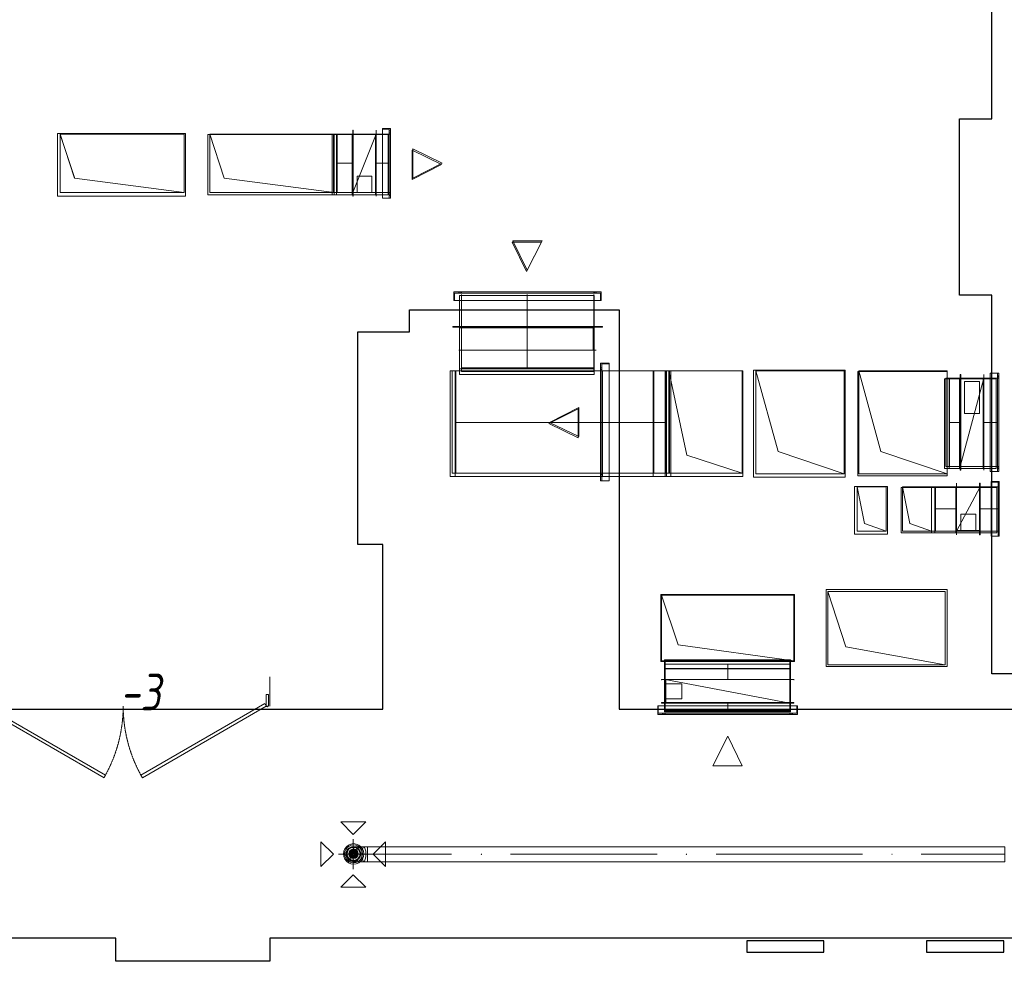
# Model space of a CAD drawing. Header units: millimetres. Extents: x -521669 to 178656, y -69521 to 560843.
# Tile 16 of 256: x -508992 to -502282, y 528441 to 534855. Entities that reach past the tile are written whole.
import ezdxf

# ---------------------------------------------------------------- set-up
doc = ezdxf.new("R2010")
doc.units = ezdxf.units.MM
doc.linetypes.add('-D1-02х01', pattern=[3, 2, -1])
doc.layers.get('Defpoints').update_dxf_attribs({"color": 31})
for name, color, linetype, lineweight in [('A-DOOR', 7, 'Continuous', 5), ('A-DOOR-IDEN', 7, 'Continuous', 9), ('wall_new', 152, 'Continuous', 30)]:
    doc.layers.add(name, color=color, linetype=linetype, lineweight=lineweight)
for name, color, linetype in [('PDF8_Воздуховоды', 3, 'Continuous'), ('PDF8_Изоляция', 7, 'Continuous'), ('PDF8_Оборудование', 3, 'Continuous')]:
    doc.layers.add(name, color=color, linetype=linetype)
doc.layers.add('PDF8_Узлы', color=7, linetype='Continuous', true_color=0xaaaaaa)
doc.styles.add('fl_iso paper', font='isocpeur.ttf', dxfattribs={"width": 0.8, "oblique": 10})

# ---------------------------------------------------------------- blocks, each defined once
blk = doc.blocks.new('yuyuiiooi')
at = {"layer": 'PDF8_Воздуховоды', "true_color": 0x7f0000, "transparency": 33554559}
for points in [[(15221.781696, 9930.561696), (15221.781696, 9934.794672), (15217.54872, 9934.794672), (15213.315744, 9930.561696), (15217.54872, 9926.32872), (15221.781696, 9926.32872)], [(15221.781696, 9930.561696), (15221.781696, 9934.794672), (15217.54872, 9934.794672), (15213.315744, 9930.561696), (15217.54872, 9926.32872), (15221.781696, 9926.32872)], [(15247.179552, 9930.561696), (15247.179552, 9934.794672), (15242.946576, 9934.794672), (15238.7136, 9930.561696), (15242.946576, 9926.32872), (15247.179552, 9926.32872)], [(16098.007728, 9930.561696), (16098.007728, 9934.794672), (16093.774752, 9934.794672), (16089.541776, 9930.561696), (16093.774752, 9926.32872), (16098.007728, 9926.32872)], [(16123.405584, 9930.561696), (16123.405584, 9934.794672), (16119.172608, 9934.794672), (16114.939632, 9930.561696), (16119.172608, 9926.32872), (16123.405584, 9926.32872)], [(16123.405584, 9930.561696), (16123.405584, 9934.794672), (16119.172608, 9934.794672), (16114.939632, 9930.561696), (16119.172608, 9926.32872), (16123.405584, 9926.32872)], [(15247.179552, 9769.708608), (15247.179552, 9773.941584), (15242.946576, 9773.941584), (15238.7136, 9769.708608), (15242.946576, 9765.475632), (15247.179552, 9765.475632)], [(15247.179552, 9769.708608), (15247.179552, 9773.941584), (15242.946576, 9773.941584), (15238.7136, 9769.708608), (15242.946576, 9765.475632), (15247.179552, 9765.475632)], [(16098.007728, 9769.708608), (16098.007728, 9773.941584), (16093.774752, 9773.941584), (16089.541776, 9769.708608), (16093.774752, 9765.475632), (16098.007728, 9765.475632)], [(16098.007728, 9769.708608), (16098.007728, 9773.941584), (16093.774752, 9773.941584), (16089.541776, 9769.708608), (16093.774752, 9765.475632), (16098.007728, 9765.475632)]]:
    blk.add_hatch(color=16, dxfattribs=at).paths.add_polyline_path(points)
at = {"layer": 'PDF8_Воздуховоды', "transparency": 33554559}
for points in [[(13994.218656, 8741.09544), (13994.218656, 8745.328416), (13989.98568, 8745.328416), (13985.752704, 8741.09544), (13989.98568, 8736.862464), (13994.218656, 8736.862464)], [(13994.218656, 8741.09544), (13994.218656, 8745.328416), (13989.98568, 8745.328416), (13985.752704, 8741.09544), (13989.98568, 8736.862464), (13994.218656, 8736.862464)], [(15391.100736, 8741.09544), (15391.100736, 8745.328416), (15386.86776, 8745.328416), (15382.634784, 8741.09544), (15386.86776, 8736.862464), (15391.100736, 8736.862464)], [(15391.100736, 8741.09544), (15391.100736, 8745.328416), (15386.86776, 8745.328416), (15382.634784, 8741.09544), (15386.86776, 8736.862464), (15391.100736, 8736.862464)], [(16792.215792, 8741.09544), (16792.215792, 8745.328416), (16787.982816, 8745.328416), (16783.74984, 8741.09544), (16787.982816, 8736.862464), (16792.215792, 8736.862464)], [(16792.215792, 8741.09544), (16792.215792, 8745.328416), (16787.982816, 8745.328416), (16783.74984, 8741.09544), (16787.982816, 8736.862464), (16792.215792, 8736.862464)]]:
    blk.add_hatch(color=5, dxfattribs=at).paths.add_polyline_path(points)
at = {"layer": 'PDF8_Воздуховоды', "lineweight": 18}
for points in [[(11120.027952, 13249.21488), (11966.623152, 13249.21488), (11217.3864, 13346.573328), (11120.027952, 13647.114624)], [(12982.537392, 13647.114624), (13007.935248, 13647.114624), (13007.935248, 13249.21488), (12982.537392, 13249.21488), (13007.935248, 13249.21488), (13007.935248, 13647.114624)], [(13117.992624, 13223.817024), (13113.759648, 13223.817024), (13113.759648, 13672.51248), (13113.759648, 13223.817024), (13117.992624, 13223.817024), (13117.992624, 13672.51248), (13113.759648, 13672.51248), (13117.992624, 13672.51248)], [(13274.612736, 13647.114624), (13113.759648, 13647.114624), (13274.612736, 13647.114624), (13113.759648, 13647.114624)], [(13274.612736, 13249.21488), (13274.612736, 13647.114624), (13113.759648, 13249.21488), (13274.612736, 13249.21488), (13274.612736, 13647.114624), (13113.759648, 13249.21488)], [(13274.612736, 13249.21488), (13274.612736, 13647.114624), (13113.759648, 13249.21488), (13274.612736, 13249.21488), (13274.612736, 13647.114624), (13113.759648, 13249.21488)], [(13274.612736, 13223.817024), (13274.612736, 13672.51248)], [(13363.505232, 13211.118096), (13316.942496, 13211.118096), (13316.942496, 13680.978432), (13363.505232, 13680.978432), (13363.505232, 13211.118096), (13363.505232, 13680.978432), (13316.942496, 13680.978432), (13316.942496, 13211.118096), (13371.971184, 13211.118096), (13371.971184, 13685.211408), (13316.942496, 13685.211408), (13316.942496, 13211.118096), (13316.942496, 13685.211408), (13371.971184, 13685.211408), (13371.971184, 13211.118096), (13316.942496, 13211.118096)], [(13363.505232, 13668.279504), (13371.971184, 13668.279504)], [(13371.971184, 13655.580576), (13363.505232, 13655.580576)], [(13363.505232, 13249.21488), (13371.971184, 13249.21488), (13363.505232, 13249.21488), (13363.505232, 13647.114624), (13371.971184, 13647.114624), (13371.971184, 13249.21488), (13371.971184, 13647.114624), (13363.505232, 13647.114624)], [(13524.35832, 13346.573328), (13524.35832, 13545.5232), (13723.308192, 13448.164752)], [(13244.981904, 13249.21488), (13244.981904, 13359.272256), (13244.981904, 13249.21488), (13143.39048, 13249.21488)], [(13274.612736, 13249.21488), (13113.759648, 13249.21488), (13274.612736, 13249.21488), (13113.759648, 13249.21488)], [(13363.505232, 13236.515952), (13371.971184, 13236.515952)], [(13371.971184, 13228.05), (13363.505232, 13228.05)], [(14205.867456, 12919.042752), (14404.817328, 12919.042752), (14303.225904, 12720.09288)], [(14806.950048, 12571.93872), (14806.950048, 12512.677056), (14806.950048, 12571.93872), (13803.734736, 12571.93872), (13803.734736, 12512.677056), (14806.950048, 12512.677056), (13803.734736, 12512.677056), (13803.734736, 12571.93872)], [(14802.717072, 12512.677056), (14802.717072, 12563.472768), (14802.717072, 12512.677056), (13807.967712, 12512.677056), (13807.967712, 12563.472768), (14802.717072, 12563.472768), (13807.967712, 12563.472768), (13807.967712, 12512.677056)], [(13837.598544, 12563.472768), (13837.598544, 12571.93872)], [(13846.064496, 12571.93872), (13846.064496, 12563.472768)], [(14756.154336, 12563.472768), (14756.154336, 12571.93872), (14756.154336, 12563.472768), (13854.530448, 12563.472768), (13854.530448, 12571.93872), (14756.154336, 12571.93872), (13854.530448, 12571.93872), (13854.530448, 12563.472768)], [(14764.620288, 12563.472768), (14764.620288, 12571.93872)], [(14773.08624, 12571.93872), (14773.08624, 12563.472768)], [(14815.416, 12334.892064), (14815.416, 12330.659088), (14815.416, 12334.892064), (13795.268784, 12334.892064), (13795.268784, 12330.659088), (14815.416, 12330.659088), (13795.268784, 12330.659088), (13795.268784, 12334.892064)], [(13854.530448, 12334.892064), (13854.530448, 12174.038976), (13854.530448, 12334.892064), (13854.530448, 12174.038976)], [(13854.530448, 12334.892064), (13854.530448, 12174.038976), (14756.154336, 12174.038976), (14756.154336, 12334.892064), (13854.530448, 12334.892064), (13854.530448, 12174.038976), (14756.154336, 12174.038976), (14756.154336, 12334.892064)], [(14751.92136, 12334.892064), (14751.92136, 12174.038976), (13854.530448, 12174.038976), (13854.530448, 12334.892064), (14751.92136, 12334.892064), (13854.530448, 12334.892064), (13854.530448, 12174.038976), (14756.154336, 12174.038976), (14756.154336, 12334.892064), (13854.530448, 12334.892064), (13854.530448, 12174.038976), (14756.154336, 12174.038976), (14756.154336, 12334.892064), (13854.530448, 12334.892064), (13854.530448, 12174.038976), (13854.530448, 12330.659088), (14756.154336, 12330.659088), (14756.154336, 12174.038976), (14756.154336, 12330.659088), (13854.530448, 12330.659088), (13854.530448, 12174.038976), (14756.154336, 12174.038976), (13854.530448, 12174.038976), (14751.92136, 12174.038976)], [(14756.154336, 12334.892064), (14756.154336, 12174.038976), (14756.154336, 12334.892064), (14756.154336, 12174.038976)], [(14773.08624, 12174.038976), (13837.598544, 12174.038976)], [(14802.717072, 12085.14648), (14861.978736, 12085.14648), (14802.717072, 12085.14648), (14802.717072, 11285.114016), (14861.978736, 11285.114016), (14811.183024, 11285.114016), (14861.978736, 11285.114016), (14861.978736, 12085.14648), (14861.978736, 11285.114016), (14802.717072, 11285.114016)], [(14861.978736, 12080.913504), (14861.978736, 11285.114016), (14861.978736, 12080.913504), (14811.183024, 12080.913504)], [(13816.433664, 11335.909728), (13791.035808, 11335.909728), (13791.035808, 12034.350768), (13791.035808, 11335.909728)], [(14756.154336, 12055.515648), (13854.530448, 12055.515648), (13854.530448, 12030.117792), (14756.154336, 12030.117792), (13854.530448, 12030.117792), (13854.530448, 12055.515648), (14756.154336, 12055.515648), (14756.154336, 12030.117792)], [(14802.717072, 12055.515648), (14811.183024, 12055.515648)], [(14811.183024, 12042.81672), (14802.717072, 12042.81672)], [(14811.183024, 12034.350768), (14802.717072, 12034.350768), (14811.183024, 12034.350768), (14811.183024, 11335.909728), (14802.717072, 11335.909728), (14802.717072, 12034.350768), (14802.717072, 11335.909728), (14811.183024, 11335.909728)], [(15272.577408, 11335.909728), (15247.179552, 11335.909728), (15247.179552, 12034.350768), (15272.577408, 12034.350768), (15247.179552, 12034.350768), (15247.179552, 11335.909728)], [(15268.344432, 11335.909728), (15767.8356, 11335.909728), (15391.100736, 11458.666032), (15268.344432, 12034.350768)], [(15268.344432, 11335.909728), (15767.8356, 11335.909728), (15767.8356, 12034.350768), (15268.344432, 12034.350768), (15268.344432, 11335.909728), (15767.8356, 11335.909728), (15767.8356, 12034.350768), (15268.344432, 12034.350768)], [(15860.961072, 11331.676752), (16462.043664, 11331.676752), (16013.348208, 11484.063888), (15860.961072, 12034.350768)], [(17507.588736, 11348.608656), (17456.793024, 11348.608656), (17456.793024, 12017.418864), (17456.793024, 11348.608656), (17516.054688, 11348.608656), (17516.054688, 12017.418864), (17456.793024, 12017.418864), (17507.588736, 12017.418864), (17456.793024, 12017.418864), (17456.793024, 11348.608656), (17456.793024, 12017.418864), (17516.054688, 12017.418864), (17516.054688, 11348.608656), (17456.793024, 11348.608656)], [(17156.251728, 11983.555056), (17181.649584, 11983.555056), (17181.649584, 11382.472464), (17156.251728, 11382.472464), (17181.649584, 11382.472464), (17181.649584, 11983.555056)], [(17253.610176, 11357.074608), (17253.610176, 12008.952912), (17257.843152, 12008.952912), (17253.610176, 12008.952912), (17253.610176, 11357.074608), (17257.843152, 11357.074608), (17257.843152, 12008.952912), (17257.843152, 11357.074608)], [(17253.610176, 11983.555056), (17253.610176, 11382.472464), (17414.463264, 11983.555056), (17253.610176, 11983.555056), (17253.610176, 11382.472464), (17414.463264, 11983.555056)], [(17253.610176, 11983.555056), (17253.610176, 11382.472464), (17414.463264, 11983.555056), (17253.610176, 11983.555056), (17253.610176, 11382.472464), (17414.463264, 11983.555056)], [(17253.610176, 11983.555056), (17414.463264, 11983.555056), (17253.610176, 11983.555056), (17414.463264, 11983.555056)], [(17283.241008, 11962.390176), (17384.832432, 11962.390176), (17384.832432, 11742.275424), (17283.241008, 11742.275424), (17283.241008, 11962.390176), (17384.832432, 11962.390176), (17384.832432, 11742.275424), (17283.241008, 11742.275424)], [(17414.463264, 11357.074608), (17414.463264, 12008.952912)], [(17507.588736, 12000.48696), (17516.054688, 12000.48696)], [(17516.054688, 11992.021008), (17507.588736, 11992.021008)], [(17507.588736, 11382.472464), (17516.054688, 11382.472464), (17507.588736, 11382.472464), (17507.588736, 11983.555056), (17516.054688, 11983.555056), (17516.054688, 11382.472464), (17516.054688, 11983.555056), (17507.588736, 11983.555056)], [(14654.562912, 11784.605184), (14654.562912, 11585.655312), (14455.61304, 11683.01376)], [(17253.610176, 11382.472464), (17414.463264, 11382.472464), (17253.610176, 11382.472464), (17414.463264, 11382.472464)], [(17507.588736, 11374.006512), (17516.054688, 11374.006512)], [(17516.054688, 11365.54056), (17507.588736, 11365.54056)], [(14802.717072, 11327.443776), (14811.183024, 11327.443776)], [(14811.183024, 11314.744848), (14802.717072, 11314.744848)], [(17511.821712, 10908.379152), (17465.258976, 10908.379152), (17465.258976, 11276.648064), (17511.821712, 11276.648064), (17511.821712, 10908.379152), (17511.821712, 11276.648064), (17465.258976, 11276.648064), (17465.258976, 10908.379152), (17520.287664, 10908.379152), (17520.287664, 11280.88104), (17465.258976, 11280.88104), (17465.258976, 10908.379152), (17465.258976, 11280.88104), (17520.287664, 11280.88104), (17520.287664, 10908.379152), (17465.258976, 10908.379152)], [(16550.93616, 10942.24296), (16749.886032, 10942.24296), (16601.731872, 10993.038672), (16550.93616, 11242.784256)], [(16859.943408, 11242.784256), (16859.943408, 10942.24296), (17058.89328, 10942.24296), (17058.89328, 11242.784256)], [(17058.89328, 11242.784256), (16859.943408, 11242.784256), (16859.943408, 10942.24296), (17058.89328, 10942.24296)], [(17228.21232, 10916.845104), (17228.21232, 11268.182112)], [(17389.065408, 11242.784256), (17228.21232, 11242.784256), (17389.065408, 11242.784256), (17228.21232, 11242.784256)], [(17389.065408, 10942.24296), (17389.065408, 11242.784256), (17228.21232, 10942.24296), (17389.065408, 10942.24296), (17389.065408, 11242.784256), (17228.21232, 10942.24296)], [(17389.065408, 10942.24296), (17389.065408, 11242.784256), (17228.21232, 10942.24296), (17389.065408, 10942.24296), (17389.065408, 11242.784256), (17228.21232, 10942.24296)], [(17389.065408, 10916.845104), (17384.832432, 10916.845104), (17389.065408, 10916.845104), (17389.065408, 11268.182112), (17384.832432, 11268.182112), (17384.832432, 10916.845104), (17384.832432, 11268.182112), (17389.065408, 11268.182112)], [(17511.821712, 11263.949136), (17520.287664, 11263.949136)], [(17520.287664, 11251.250208), (17511.821712, 11251.250208)], [(17511.821712, 10942.24296), (17520.287664, 10942.24296), (17511.821712, 10942.24296), (17511.821712, 11242.784256), (17520.287664, 11242.784256), (17520.287664, 10942.24296), (17520.287664, 11242.784256), (17511.821712, 11242.784256)], [(17359.434576, 10946.475936), (17359.434576, 11056.533312), (17359.434576, 10946.475936), (17257.843152, 10946.475936)], [(17389.065408, 10942.24296), (17228.21232, 10942.24296), (17389.065408, 10942.24296), (17228.21232, 10942.24296)], [(17511.821712, 10933.777008), (17520.287664, 10933.777008)], [(17520.287664, 10925.311056), (17511.821712, 10925.311056)]]:
    blk.add_lwpolyline(points, close=True, dxfattribs=at)
for points in [[(11120.027952, 13647.114624), (11966.623152, 13647.114624), (11966.623152, 13249.21488)], [(12986.770368, 13249.21488), (12986.770368, 13647.114624), (12140.175168, 13647.114624), (12140.175168, 13249.21488), (12986.770368, 13249.21488), (12237.533616, 13346.573328), (12140.175168, 13647.114624)], [(12982.537392, 13249.21488), (12982.537392, 13647.114624), (12982.537392, 13249.21488)], [(13007.935248, 13647.114624), (13113.759648, 13647.114624), (13274.612736, 13647.114624), (13359.272256, 13647.114624)], [(13359.272256, 13249.21488), (13274.612736, 13249.21488), (13113.759648, 13249.21488), (13113.759648, 13647.114624)], [(13274.612736, 13249.21488), (13117.992624, 13249.21488), (13274.612736, 13249.21488), (13274.612736, 13647.114624), (13117.992624, 13647.114624), (13117.992624, 13249.21488), (13117.992624, 13647.114624), (13274.612736, 13647.114624), (13274.612736, 13249.21488), (13113.759648, 13249.21488), (13113.759648, 13647.114624), (13274.612736, 13647.114624), (13274.612736, 13249.21488), (13274.612736, 13647.114624)], [(13274.612736, 13223.817024), (13274.612736, 13672.51248), (13274.612736, 13223.817024)], [(13363.505232, 13668.279504), (13363.505232, 13655.580576), (13363.505232, 13668.279504)], [(13363.505232, 13668.279504), (13363.505232, 13655.580576), (13363.505232, 13668.279504)], [(13371.971184, 13655.580576), (13371.971184, 13668.279504), (13371.971184, 13655.580576)], [(13371.971184, 13655.580576), (13371.971184, 13668.279504), (13371.971184, 13655.580576)], [(13113.759648, 13448.164752), (13007.935248, 13448.164752)], [(13274.612736, 13448.164752), (13359.272256, 13448.164752)], [(13244.981904, 13359.272256), (13143.39048, 13359.272256), (13244.981904, 13359.272256)], [(13143.39048, 13249.21488), (13143.39048, 13359.272256), (13143.39048, 13249.21488)], [(13113.759648, 13249.21488), (13007.935248, 13249.21488)], [(13363.505232, 13236.515952), (13363.505232, 13228.05), (13363.505232, 13236.515952)], [(13363.505232, 13236.515952), (13363.505232, 13228.05), (13363.505232, 13236.515952)], [(13371.971184, 13228.05), (13371.971184, 13236.515952), (13371.971184, 13228.05)], [(13371.971184, 13228.05), (13371.971184, 13236.515952), (13371.971184, 13228.05)], [(13846.064496, 12571.93872), (13837.598544, 12571.93872), (13846.064496, 12571.93872)], [(13846.064496, 12571.93872), (13837.598544, 12571.93872), (13846.064496, 12571.93872)], [(13837.598544, 12563.472768), (13846.064496, 12563.472768), (13837.598544, 12563.472768)], [(13837.598544, 12563.472768), (13846.064496, 12563.472768), (13837.598544, 12563.472768)], [(13854.530448, 12055.515648), (13854.530448, 12555.006816)], [(14303.225904, 12555.006816), (14303.225904, 12055.515648)], [(14756.154336, 12555.006816), (14756.154336, 12055.515648)], [(14773.08624, 12571.93872), (14764.620288, 12571.93872), (14773.08624, 12571.93872)], [(14773.08624, 12571.93872), (14764.620288, 12571.93872), (14773.08624, 12571.93872)], [(14764.620288, 12563.472768), (14773.08624, 12563.472768), (14764.620288, 12563.472768)], [(14764.620288, 12563.472768), (14773.08624, 12563.472768), (14764.620288, 12563.472768)], [(13837.598544, 12174.038976), (14773.08624, 12174.038976), (13837.598544, 12174.038976)], [(14811.183024, 12080.913504), (14811.183024, 11285.114016), (14811.183024, 12080.913504)], [(13816.433664, 12034.350768), (13791.035808, 12034.350768), (13816.433664, 12034.350768)], [(13816.433664, 11335.909728), (13816.433664, 12034.350768), (13816.433664, 11335.909728)], [(15247.179552, 12034.350768), (13816.433664, 12034.350768)], [(13854.530448, 12034.350768), (13854.530448, 12030.117792), (14756.154336, 12030.117792), (14756.154336, 12034.350768)], [(14802.717072, 12055.515648), (14802.717072, 12042.81672), (14802.717072, 12055.515648)], [(14802.717072, 12055.515648), (14802.717072, 12042.81672), (14802.717072, 12055.515648)], [(14811.183024, 12042.81672), (14811.183024, 12055.515648), (14811.183024, 12042.81672)], [(14811.183024, 12042.81672), (14811.183024, 12055.515648), (14811.183024, 12042.81672)], [(15767.8356, 11335.909728), (15767.8356, 12034.350768), (15767.8356, 11335.909728), (15268.344432, 11335.909728), (15166.753008, 11335.909728), (15179.451936, 11335.909728), (15767.8356, 11335.909728), (15767.8356, 12034.350768), (15268.344432, 12034.350768), (15166.753008, 12034.350768), (15179.451936, 12034.350768), (15767.8356, 12034.350768), (15268.344432, 12034.350768), (15268.344432, 11335.909728)], [(15166.753008, 11335.909728), (15166.753008, 12034.350768), (15166.753008, 11335.909728)], [(15272.577408, 12034.350768), (15272.577408, 11335.909728), (15272.577408, 12034.350768)], [(16462.043664, 11331.676752), (16462.043664, 12034.350768), (15860.961072, 12034.350768)], [(17164.71768, 11331.676752), (16711.789248, 11484.063888), (16563.635088, 12034.350768), (17164.71768, 12034.350768), (17164.71768, 11331.676752), (16563.635088, 11331.676752), (16563.635088, 12034.350768)], [(17507.588736, 11348.608656), (17507.588736, 12017.418864), (17507.588736, 11348.608656)], [(17156.251728, 11382.472464), (17156.251728, 11983.555056), (17156.251728, 11382.472464)], [(17181.649584, 11983.555056), (17253.610176, 11983.555056)], [(17181.649584, 11382.472464), (17253.610176, 11382.472464), (17253.610176, 11979.32208), (17253.610176, 11382.472464), (17414.463264, 11382.472464), (17414.463264, 11983.555056), (17414.463264, 11382.472464), (17257.843152, 11382.472464), (17257.843152, 11983.555056), (17414.463264, 11983.555056), (17257.843152, 11983.555056), (17257.843152, 11382.472464), (17414.463264, 11382.472464), (17414.463264, 11979.32208), (17253.610176, 11979.32208), (17414.463264, 11979.32208), (17414.463264, 11382.472464), (17253.610176, 11382.472464)], [(17414.463264, 11357.074608), (17414.463264, 12008.952912), (17414.463264, 11357.074608)], [(17414.463264, 11983.555056), (17503.35576, 11983.555056)], [(17507.588736, 12000.48696), (17507.588736, 11992.021008), (17507.588736, 12000.48696)], [(17507.588736, 12000.48696), (17507.588736, 11992.021008), (17507.588736, 12000.48696)], [(17516.054688, 11992.021008), (17516.054688, 12000.48696), (17516.054688, 11992.021008)], [(17516.054688, 11992.021008), (17516.054688, 12000.48696), (17516.054688, 11992.021008)], [(15166.753008, 11683.01376), (13816.433664, 11683.01376)], [(14819.648976, 11683.01376), (15247.179552, 11683.01376)], [(17253.610176, 11683.01376), (17181.649584, 11683.01376)], [(17503.35576, 11683.01376), (17414.463264, 11683.01376)], [(17503.35576, 11382.472464), (17414.463264, 11382.472464)], [(17507.588736, 11374.006512), (17507.588736, 11365.54056), (17507.588736, 11374.006512)], [(17507.588736, 11374.006512), (17507.588736, 11365.54056), (17507.588736, 11374.006512)], [(17516.054688, 11365.54056), (17516.054688, 11374.006512), (17516.054688, 11365.54056)], [(17516.054688, 11365.54056), (17516.054688, 11374.006512), (17516.054688, 11365.54056)], [(15247.179552, 11335.909728), (13816.433664, 11335.909728)], [(14802.717072, 11327.443776), (14802.717072, 11314.744848), (14802.717072, 11327.443776)], [(14802.717072, 11327.443776), (14802.717072, 11314.744848), (14802.717072, 11327.443776)], [(14811.183024, 11314.744848), (14811.183024, 11327.443776), (14811.183024, 11314.744848)], [(14811.183024, 11314.744848), (14811.183024, 11327.443776), (14811.183024, 11314.744848)], [(16550.93616, 11242.784256), (16749.886032, 11242.784256), (16749.886032, 10942.24296)], [(17084.291136, 11242.784256), (17084.291136, 10942.24296), (17084.291136, 11242.784256), (17058.89328, 11242.784256), (17058.89328, 10942.24296), (16859.943408, 10942.24296), (16859.943408, 11242.784256), (17058.89328, 11242.784256), (17084.291136, 11242.784256), (17228.21232, 11242.784256), (17389.065408, 11242.784256)], [(17084.291136, 10942.24296), (17058.89328, 10942.24296), (16910.73912, 10993.038672), (16859.943408, 11242.784256)], [(17507.588736, 11242.784256), (17389.065408, 11242.784256), (17389.065408, 10946.475936), (17389.065408, 11242.784256), (17228.21232, 11242.784256), (17228.21232, 10946.475936), (17389.065408, 10946.475936), (17228.21232, 10946.475936), (17228.21232, 11242.784256), (17384.832432, 11242.784256), (17384.832432, 10942.24296), (17228.21232, 10942.24296), (17084.291136, 10942.24296), (17058.89328, 10942.24296), (17058.89328, 11242.784256), (17058.89328, 10942.24296)], [(17228.21232, 11268.182112), (17228.21232, 10916.845104), (17228.21232, 11268.182112)], [(17228.21232, 11242.784256), (17228.21232, 10942.24296), (17228.21232, 11242.784256), (17384.832432, 11242.784256), (17384.832432, 10942.24296), (17228.21232, 10942.24296)], [(17511.821712, 11263.949136), (17511.821712, 11251.250208), (17511.821712, 11263.949136)], [(17511.821712, 11263.949136), (17511.821712, 11251.250208), (17511.821712, 11263.949136)], [(17520.287664, 11251.250208), (17520.287664, 11263.949136), (17520.287664, 11251.250208)], [(17520.287664, 11251.250208), (17520.287664, 11263.949136), (17520.287664, 11251.250208)], [(17228.21232, 11094.630096), (17084.291136, 11094.630096)], [(17389.065408, 11094.630096), (17507.588736, 11094.630096)], [(17359.434576, 11056.533312), (17257.843152, 11056.533312), (17359.434576, 11056.533312)], [(17257.843152, 10946.475936), (17257.843152, 11056.533312), (17257.843152, 10946.475936)], [(17507.588736, 10942.24296), (17389.065408, 10942.24296)], [(17511.821712, 10933.777008), (17511.821712, 10925.311056), (17511.821712, 10933.777008)], [(17511.821712, 10933.777008), (17511.821712, 10925.311056), (17511.821712, 10933.777008)], [(17520.287664, 10925.311056), (17520.287664, 10933.777008), (17520.287664, 10925.311056)], [(17520.287664, 10925.311056), (17520.287664, 10933.777008), (17520.287664, 10925.311056)]]:
    blk.add_lwpolyline(points, dxfattribs=at)
at = {"layer": 'PDF8_Воздуховоды', "color": 7, "lineweight": 0}
for points in [[(11120.027952, 13642.881648), (11120.027952, 13642.881648), (11120.027952, 13642.881648)], [(11120.027952, 13642.881648), (11120.027952, 13642.881648), (11120.027952, 13642.881648)], [(11217.3864, 13350.806304), (11120.027952, 13642.881648), (11217.3864, 13350.806304)], [(16567.868064, 12017.418864), (16563.635088, 12017.418864), (16567.868064, 12017.418864)], [(16563.635088, 12017.418864), (16567.868064, 12017.418864), (16563.635088, 12017.418864)], [(17253.610176, 11382.472464), (17253.610176, 11382.472464), (17253.610176, 11382.472464)]]:
    blk.add_lwpolyline(points, dxfattribs=at)
for points in [[(13274.612736, 13647.114624), (13274.612736, 13647.114624), (13274.612736, 13647.114624)], [(17389.065408, 11242.784256), (17389.065408, 11242.784256), (17389.065408, 11242.784256)]]:
    blk.add_lwpolyline(points, close=True, dxfattribs=at)
at = {"layer": 'PDF8_Воздуховоды', "color": 16, "lineweight": 18, "true_color": 0x7f0000}
for points in [[(16119.172608, 10057.550976), (15217.54872, 10057.550976), (15217.54872, 10506.246432), (16119.172608, 10506.246432), (16119.172608, 10057.550976), (15331.839072, 10167.608352), (15217.54872, 10506.246432)], [(17152.018752, 10032.15312), (16351.986288, 10032.15312), (16351.986288, 10531.644288), (17152.018752, 10531.644288), (17152.018752, 10032.15312), (16474.742592, 10154.909424), (16351.986288, 10531.644288)], [(16093.774752, 10036.386096), (16093.774752, 9930.561696), (15242.946576, 9930.561696), (16093.774752, 9930.561696), (16093.774752, 9773.941584), (15242.946576, 9773.941584), (15242.946576, 9930.561696), (15242.946576, 9773.941584), (16093.774752, 9773.941584), (16093.774752, 9930.561696), (16093.774752, 9769.708608), (15247.179552, 9769.708608), (16093.774752, 9769.708608), (16093.774752, 9930.561696), (15247.179552, 9930.561696), (15247.179552, 9769.708608), (15247.179552, 9930.561696), (16093.774752, 9930.561696)], [(15242.946576, 9930.561696), (15242.946576, 10036.386096)], [(15670.477152, 10036.386096), (15670.477152, 9930.561696)], [(16119.172608, 9930.561696), (15217.54872, 9930.561696), (16119.172608, 9930.561696)], [(15247.179552, 9900.930864), (15357.236928, 9900.930864), (15247.179552, 9900.930864)], [(15357.236928, 9799.33944), (15357.236928, 9900.930864), (15357.236928, 9799.33944)], [(15242.946576, 9710.446944), (15242.946576, 9769.708608)], [(15670.477152, 9769.708608), (15670.477152, 9710.446944)], [(16093.774752, 9769.708608), (16093.774752, 9710.446944)], [(15234.480624, 9701.980992), (15226.014672, 9701.980992), (15234.480624, 9701.980992)], [(15234.480624, 9701.980992), (15226.014672, 9701.980992), (15234.480624, 9701.980992)], [(15226.014672, 9693.51504), (15234.480624, 9693.51504), (15226.014672, 9693.51504)], [(15226.014672, 9693.51504), (15234.480624, 9693.51504), (15226.014672, 9693.51504)], [(16110.706656, 9701.980992), (16102.240704, 9701.980992), (16110.706656, 9701.980992)], [(16110.706656, 9701.980992), (16102.240704, 9701.980992), (16110.706656, 9701.980992)], [(16102.240704, 9693.51504), (16110.706656, 9693.51504), (16102.240704, 9693.51504)], [(16102.240704, 9693.51504), (16110.706656, 9693.51504), (16102.240704, 9693.51504)]]:
    blk.add_lwpolyline(points, dxfattribs=at)
for points in [[(15242.946576, 10061.783952), (15242.946576, 10036.386096), (16093.774752, 10036.386096), (16093.774752, 10061.783952), (16093.774752, 10036.386096), (15242.946576, 10036.386096), (15242.946576, 10061.783952), (16093.774752, 10061.783952)], [(15217.54872, 9930.561696), (16119.172608, 9930.561696)], [(15242.946576, 9769.708608), (15242.946576, 9930.561696), (15242.946576, 9769.708608), (15242.946576, 9930.561696)], [(15242.946576, 9769.708608), (16093.774752, 9769.708608), (15242.946576, 9930.561696), (15242.946576, 9769.708608), (16093.774752, 9769.708608), (15242.946576, 9930.561696)], [(15242.946576, 9769.708608), (16093.774752, 9769.708608), (15242.946576, 9930.561696), (15242.946576, 9769.708608), (16093.774752, 9769.708608), (15242.946576, 9930.561696)], [(16093.774752, 9769.708608), (16093.774752, 9930.561696), (16093.774752, 9769.708608), (16093.774752, 9930.561696)], [(15247.179552, 9799.33944), (15357.236928, 9799.33944), (15247.179552, 9799.33944), (15247.179552, 9900.930864)], [(15192.150864, 9693.51504), (15192.150864, 9752.776704), (15192.150864, 9693.51504), (16144.570464, 9693.51504), (16144.570464, 9752.776704), (15192.150864, 9752.776704), (16144.570464, 9752.776704), (16144.570464, 9693.51504)], [(15196.38384, 9752.776704), (15196.38384, 9701.980992), (15196.38384, 9752.776704), (16140.337488, 9752.776704), (16140.337488, 9701.980992), (15196.38384, 9701.980992), (16140.337488, 9701.980992), (16140.337488, 9752.776704)], [(15217.54872, 9769.708608), (15217.54872, 9773.941584), (15217.54872, 9769.708608), (16119.172608, 9769.708608), (16119.172608, 9773.941584), (15217.54872, 9773.941584), (16119.172608, 9773.941584), (16119.172608, 9769.708608)], [(15226.014672, 9693.51504), (15226.014672, 9701.980992)], [(15234.480624, 9701.980992), (15234.480624, 9693.51504)], [(15242.946576, 9701.980992), (15242.946576, 9693.51504), (15242.946576, 9701.980992), (16093.774752, 9701.980992), (16093.774752, 9693.51504), (15242.946576, 9693.51504), (16093.774752, 9693.51504), (16093.774752, 9701.980992)], [(16102.240704, 9693.51504), (16102.240704, 9701.980992)], [(16110.706656, 9701.980992), (16110.706656, 9693.51504)], [(15767.8356, 9342.178032), (15568.885728, 9342.178032), (15670.477152, 9545.36088)]]:
    blk.add_lwpolyline(points, close=True, dxfattribs=at)
at = {"layer": 'PDF8_Воздуховоды', "color": 5, "lineweight": 18}
for points in [[(13033.333104, 8961.210192), (13117.992624, 8876.550672), (13202.652144, 8961.210192)], [(12897.877872, 8825.75496), (12982.537392, 8741.09544), (12897.877872, 8656.43592)], [(13117.992624, 8791.891152), (13126.458576, 8791.891152), (13134.924528, 8787.658176), (13143.39048, 8783.4252), (13151.856432, 8774.959248), (13160.322384, 8770.726272), (13164.55536, 8762.26032), (13164.55536, 8749.561392), (13168.788336, 8741.09544), (13164.55536, 8732.629488), (13164.55536, 8724.163536), (13160.322384, 8715.697584), (13151.856432, 8707.231632), (13143.39048, 8698.76568), (13134.924528, 8694.532704), (13126.458576, 8694.532704), (13117.992624, 8690.299728), (13105.293696, 8694.532704), (13096.827744, 8694.532704), (13088.361792, 8698.76568), (13079.89584, 8707.231632), (13075.662864, 8715.697584), (13071.429888, 8724.163536), (13067.196912, 8732.629488), (13067.196912, 8741.09544), (13067.196912, 8749.561392), (13071.429888, 8762.26032), (13075.662864, 8770.726272), (13079.89584, 8774.959248), (13088.361792, 8783.4252), (13096.827744, 8787.658176), (13105.293696, 8791.891152)], [(13143.39048, 8791.891152), (13151.856432, 8791.891152), (13156.089408, 8787.658176), (13164.55536, 8783.4252), (13168.788336, 8774.959248), (13177.254288, 8762.26032), (13181.487264, 8741.09544), (13177.254288, 8724.163536), (13168.788336, 8707.231632), (13164.55536, 8698.76568), (13156.089408, 8694.532704), (13151.856432, 8694.532704), (13143.39048, 8690.299728), (13134.924528, 8694.532704), (13130.691552, 8694.532704), (13122.2256, 8698.76568), (13117.992624, 8707.231632), (13109.526672, 8724.163536), (13105.293696, 8741.09544), (13109.526672, 8762.26032), (13117.992624, 8774.959248), (13122.2256, 8783.4252), (13130.691552, 8787.658176), (13134.924528, 8791.891152)], [(13189.953216, 8791.891152), (13194.186192, 8791.891152), (13194.186192, 8787.658176), (13198.419168, 8774.959248), (13202.652144, 8762.26032), (13202.652144, 8741.09544), (13202.652144, 8724.163536), (13198.419168, 8707.231632), (13194.186192, 8694.532704), (13189.953216, 8690.299728), (13185.72024, 8694.532704), (13181.487264, 8707.231632), (13177.254288, 8724.163536), (13177.254288, 8741.09544), (13177.254288, 8762.26032), (13181.487264, 8774.959248), (13185.72024, 8787.658176), (13185.72024, 8791.891152)], [(13215.351072, 8690.299728), (17558.384448, 8690.299728), (17558.384448, 8791.891152), (13215.351072, 8791.891152)], [(13215.351072, 8791.891152), (13215.351072, 8741.09544), (13215.351072, 8690.299728), (13215.351072, 8741.09544)], [(13338.107376, 8825.75496), (13253.447856, 8741.09544), (13338.107376, 8656.43592)], [(15187.917888, 8741.09544), (14188.935552, 8741.09544)], [(16589.032944, 8741.09544), (15590.050608, 8741.09544)], [(17558.384448, 8741.09544), (16986.932688, 8741.09544)], [(13033.333104, 8516.747712), (13117.992624, 8601.407232), (13202.652144, 8516.747712)]]:
    blk.add_lwpolyline(points, close=True, dxfattribs=at)
for points in [[(13050.265008, 8743.211928, 1.0000071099), (13189.952223, 8743.211928, 1.00000711)], [(13058.73096, 8743.211928, 1.0000151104), (13181.485409, 8743.211928, 1.0000151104)], [(13071.429888, 8743.211928, 0.9999772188), (13168.790554, 8743.211928, 0.9999772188)], [(13120.109112, 8694.532704, 0.9999772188), (13120.109112, 8791.89337, -0.4142002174), (13168.788336, 8743.211928, -0.4142002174)], [(13120.109112, 8787.658176, 0.9999805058), (13120.109112, 8698.763947, 0.9999805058)], [(13120.109112, 8774.959248, 0.9999922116), (13120.109112, 8711.464113, 0.9999922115)], [(13120.109112, 8770.726272, 0.9999978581), (13120.109112, 8715.697466, 0.9999978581)], [(13120.109112, 8766.493296, 1.000007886), (13120.109112, 8719.930927, 1.0000078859)], [(13120.109112, 8762.26032, 1.0000195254), (13120.109112, 8724.16428, 1.0000195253)], [(13120.109112, 8758.027344, 1.0000414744), (13120.109112, 8728.397741, 1.0000414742)], [(13120.109112, 8753.794368, 1.0000758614), (13120.109112, 8732.631093, 1.0000758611)]]:
    blk.add_lwpolyline(points, format="xyb", close=True, dxfattribs=at)
blk.add_lwpolyline([(13120.109112, 8741.09544, 1.0000078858), (13120.109112, 8694.533071, -0.9999772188), (13120.109112, 8791.891152, -1.0000078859), (13120.109112, 8745.328416)], format="xyb", dxfattribs=at)
for points in [[(13117.992624, 8639.504016), (13117.992624, 8842.686864)], [(13215.351072, 8791.891152), (13189.953216, 8791.891152), (13143.39048, 8791.891152), (13117.992624, 8791.891152)], [(13016.4012, 8741.09544), (13215.351072, 8741.09544), (13786.802832, 8741.09544), (13215.351072, 8741.09544), (13117.992624, 8741.09544)], [(13117.992624, 8690.299728), (13143.39048, 8690.299728), (13189.953216, 8690.299728), (13215.351072, 8690.299728)]]:
    blk.add_lwpolyline(points, dxfattribs=at)
for centre, radius, start, end in [((13120.109609, 8743.212425), 69.843607, 359.9995926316, 180.0004073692), ((13120.110039, 8743.212855), 61.377225, 359.9991342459, 180.0008657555), ((13120.108003, 8743.210819), 48.680333, 0.0013052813, 179.9986947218), ((13120.108003, 8743.210819), 48.680333, 0.0013052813, 179.9986947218), ((13120.108003, 8743.210819), 48.680333, 0.0013052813, 179.9986947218), ((13120.108003, 8743.210819), 48.680333, 0.0013052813, 179.9986947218), ((13120.110221, 8743.210819), 48.680333, 90.0013052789, 179.9986947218), ((13120.108615, 8743.211431), 69.843607, 179.9995926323, 0.0004073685), ((13120.108185, 8743.211001), 61.377225, 179.9991342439, 0.0008657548), ((13120.110221, 8743.213037), 48.680333, 180.001305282, 359.9986947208), ((13120.110221, 8743.213037), 48.680333, 180.001305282, 359.9986947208), ((13120.110221, 8743.213037), 48.680333, 180.001305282, 359.9986947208), ((13120.110221, 8743.213037), 48.680333, 180.001305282, 359.9986947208), ((13120.110221, 8743.213037), 48.680333, 180.001305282, 269.9986947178), ((13120.108928, 8743.212112), 23.281184, 89.999548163, 270.0004518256), ((13120.109296, 8743.211744), 23.281184, 269.9995481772, 90.0004518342)]:
    blk.add_arc(centre, radius, start, end, dxfattribs=at)
at = {"layer": 'PDF8_Изоляция', "color": 3, "lineweight": 18}
for points in [[(11975.089104, 13651.3476), (11103.096048, 13651.3476)], [(13003.702272, 13642.881648), (13003.702272, 13232.282976)], [(13109.526672, 13232.282976), (13109.526672, 13642.881648)], [(13270.37976, 13232.282976), (13270.37976, 13642.881648)], [(11103.096048, 13223.817024), (11975.089104, 13223.817024)], [(14760.387312, 12326.426112), (13841.83152, 12326.426112)], [(13812.200688, 12034.350768), (13812.200688, 11314.744848)], [(13841.83152, 12047.049696), (14760.387312, 12047.049696)], [(14815.416, 11314.744848), (14815.416, 12034.350768)], [(15162.520032, 12034.350768), (15162.520032, 11314.744848)], [(15242.946576, 11314.744848), (15242.946576, 12034.350768)], [(15251.412528, 12034.350768), (15251.412528, 11314.744848)], [(15281.04336, 11314.744848), (15281.04336, 12034.350768)], [(15772.068576, 11314.744848), (15772.068576, 12034.350768), (15772.068576, 11314.744848)], [(17177.416608, 11979.32208), (17177.416608, 11369.773536)], [(17249.3772, 11979.32208), (17249.3772, 11369.773536)], [(17410.230288, 11979.32208), (17410.230288, 11369.773536)], [(17058.89328, 10929.544032), (17058.89328, 11238.55128)], [(17080.05816, 11238.55128), (17080.05816, 10929.544032)], [(17223.979344, 11238.55128), (17223.979344, 10929.544032)], [(17384.832432, 10929.544032), (17384.832432, 11238.55128)]]:
    blk.add_lwpolyline(points, dxfattribs=at)
for points in [[(11975.089104, 13223.817024), (11103.096048, 13223.817024), (11103.096048, 13651.3476), (11975.089104, 13651.3476)], [(12986.770368, 13642.881648), (12127.47624, 13642.881648), (12127.47624, 13232.282976), (12986.770368, 13232.282976), (12986.770368, 13642.881648), (12127.47624, 13642.881648), (12127.47624, 13232.282976), (12986.770368, 13232.282976)], [(12974.07144, 13232.282976), (13355.03928, 13232.282976), (13355.03928, 13642.881648), (12974.07144, 13642.881648)], [(13841.83152, 12008.952912), (14760.387312, 12008.952912), (14760.387312, 12546.540864), (13841.83152, 12546.540864)], [(15772.068576, 11314.744848), (15772.068576, 12034.350768), (13778.33688, 12034.350768), (13778.33688, 11314.744848)], [(15844.029168, 12038.583744), (15844.029168, 11310.511872), (16470.509616, 11310.511872), (16470.509616, 12038.583744)], [(16555.169136, 11318.977824), (17164.71768, 11318.977824), (17164.71768, 12030.117792), (16555.169136, 12030.117792), (16555.169136, 11318.977824), (17164.71768, 11318.977824), (17164.71768, 12030.117792), (16555.169136, 12030.117792)], [(17499.122784, 11369.773536), (17499.122784, 11979.32208), (17147.785776, 11979.32208), (17147.785776, 11369.773536)], [(16758.351984, 10921.07808), (16758.351984, 11247.017232), (16534.004256, 11247.017232), (16534.004256, 10921.07808), (16758.351984, 10921.07808), (16758.351984, 11247.017232), (16534.004256, 11247.017232), (16534.004256, 10921.07808)], [(16851.477456, 11238.55128), (16851.477456, 10929.544032), (17503.35576, 10929.544032), (17503.35576, 11238.55128)]]:
    blk.add_lwpolyline(points, close=True, dxfattribs=at)
at = {"layer": 'PDF8_Изоляция', "color": 16, "lineweight": 18, "true_color": 0x7f0000}
for points in [[(16339.28736, 10019.454192), (17164.71768, 10019.454192), (17164.71768, 10544.343216), (16339.28736, 10544.343216), (16339.28736, 10019.454192), (17164.71768, 10019.454192), (17164.71768, 10544.343216), (16339.28736, 10544.343216)], [(15213.315744, 10053.318), (16123.405584, 10053.318), (16123.405584, 10510.479408), (15213.315744, 10510.479408), (15213.315744, 10053.318), (16123.405584, 10053.318), (16123.405584, 10510.479408), (15213.315744, 10510.479408)], [(16098.007728, 9710.446944), (16098.007728, 10066.016928), (15238.7136, 10066.016928), (15238.7136, 9710.446944)], [(16098.007728, 10036.386096), (15238.7136, 10036.386096)]]:
    blk.add_lwpolyline(points, close=True, dxfattribs=at)
for points in [[(15238.7136, 9930.561696), (16098.007728, 9930.561696)], [(15238.7136, 9769.708608), (16098.007728, 9769.708608)]]:
    blk.add_lwpolyline(points, dxfattribs=at)
at = {"layer": 'PDF8_Оборудование', "color": 16, "lineweight": 18, "true_color": 0x7f0000}
for points in [[(15242.946576, 9769.708608), (15242.946576, 9930.561696), (15242.946576, 9769.708608)], [(16093.774752, 9769.708608), (16093.774752, 9930.561696), (16093.774752, 9769.708608)]]:
    blk.add_lwpolyline(points, dxfattribs=at)
blk.add_lwpolyline([(16093.774752, 9769.708608), (15242.946576, 9769.708608), (15242.946576, 9930.561696), (16093.774752, 9930.561696)], close=True, dxfattribs=at)
blk.add_lwpolyline([(16093.774752, 9769.708608), (15242.946576, 9769.708608), (15242.946576, 9930.561696), (16093.774752, 9930.561696)], close=True, dxfattribs=at)
at = {"layer": 'PDF8_Узлы', "color": 3, "lineweight": 18}
for points in [[(13520.125344, 13537.057248), (13719.075216, 13439.6988), (13520.125344, 13338.107376)], [(14400.584352, 12910.5768), (14298.992928, 12711.626928), (14201.63448, 12910.5768)], [(14650.329936, 11577.18936), (14451.380064, 11674.547808), (14650.329936, 11776.139232)]]:
    blk.add_lwpolyline(points, close=True, dxfattribs=at)
at = {"layer": 'PDF8_Узлы', "color": 16, "lineweight": 18, "true_color": 0x7f0000}
blk.add_lwpolyline([(15568.885728, 9342.178032), (15670.477152, 9545.36088), (15767.8356, 9342.178032)], close=True, dxfattribs=at)
blk = doc.blocks.new('A_MEQ_DoorWall - ОВ-7411846-50_AS_M_L35')
at = {"layer": 'A-DOOR'}
for p, q in [((-5.6, 587.5), (-850, 100)), ((-840, 82.7), (4.4, 570.2)), ((4.4, 570.2), (-5.6, 587.5)), ((245.6, 570.2), (255.6, 587.5)), ((1090, 82.7), (245.6, 570.2)), ((255.6, 587.5), (1100, 100)), ((-875, 100), (-875, -100)), ((-850, 100), (-865, 100)), ((-865, 100), (-865, 20)), ((-850, 20), (-850, 100)), ((-850, 100), (-840, 82.7)), ((1100, 100), (1090, 82.7)), ((1115, 100), (1100, 100)), ((1100, 100), (1100, 20)), ((1115, 20), (1115, 100)), ((1125, 100), (1125, -100)), ((-865, 20), (-850, 20)), ((1100, 20), (1115, 20))]:
    blk.add_line(p, q, dxfattribs=at)
at = {"layer": 'A-DOOR', "linetype": '-D1-02х01'}
for centre, start, end in [((-850, 100), 360, 30), ((1100, 100), 150, 180)]:
    blk.add_arc(centre, 975, start, end, dxfattribs=at)
at = {"layer": 'A-DOOR'}
for centre in [(-855, 100), (1105, 100)]:
    blk.add_arc(centre, 5, 0, 180, dxfattribs=at)
blk = doc.blocks.new('tyuy2455')
blk.add_lwpolyline([(8718.7, -9.9), (9578, -9.9), (9578, 274.7), (8718.7, 274.7)], close=True)
at = {"layer": 'Defpoints'}
for points in [[(0, 0), (6800, 0), (6800, 1120), (6630, 1120), (6630, 2570), (6980, 2570), (6980, 2720), (8410, 2720), (8410, 0), (11200, 0), (11200, 172.3), (13160, 172), (13160, -0.3), (20430, -0.2)], [(21860, -1560), (15240, -1560), (15240, -1560), (14190, -1560), (14190, -1560), (6030, -1560), (6030, -1718.3), (4980, -1718.3), (4980, -1560), (1560, -1560)]]:
    blk.add_lwpolyline(points, dxfattribs=at)
at = {"layer": 'A-DOOR', "color": 8, "true_color": 0x7f7f7f, "rotation": 180}
blk.add_blockref('A_MEQ_DoorWall - ОВ-7411846-50_AS_M_L35', (5155, 120), dxfattribs=at)
at = {"layer": 'A-DOOR-IDEN', "lineweight": 5, "insert": (5010.4, 241), "char_height": 250, "width": 228.481, "attachment_point": 1, "style": 'fl_iso paper'}
blk.add_mtext('-3', dxfattribs=at)

msp = doc.modelspace()

# ---------------------------------------------------------------- linework, layer by layer
at = {"layer": 'Defpoints'}
msp.add_lwpolyline([(-502366.5, 539309.4), (-499906.5, 539309.4), (-499906.5, 536839.4), (-499686.5, 536839.4), (-499686.5, 535989.4), (-499906.5, 535989.4), (-499906.5, 534769.4), (-499686.5, 534769.4), (-499686.5, 533919.4), (-499906.5, 533919.4), (-499906.5, 532699.4), (-499706.5, 532699.4), (-499706.5, 531849.4), (-499906.5, 531849.4), (-499906.5, 530399.4), (-502366.5, 530399.4), (-502366.5, 532979.4), (-502586.5, 532979.4), (-502586.5, 534179.4), (-502366.5, 534179.4), (-502366.5, 535879.4), (-502586.5, 535879.4), (-502586.5, 537079.4), (-502366.5, 537079.4)], close=True, dxfattribs=at)
at = {"layer": 'wall_new', "color": 212, "lineweight": 30, "true_color": 0xb800b8}
for points in [[(-504036.5, 528504.4), (-503511.5, 528504.4), (-503511.5, 528579.4), (-504036.5, 528579.4)], [(-502811.5, 528504.4), (-502286.5, 528504.4), (-502286.5, 528579.4), (-502811.5, 528579.4)]]:
    msp.add_lwpolyline(points, close=True, dxfattribs=at)

# ---------------------------------------------------------------- block references
for name, p in [('yuyuiiooi', (-519836.5, 520429.4)), ('tyuy2455', (-513316.5, 530159.4))]:
    msp.add_blockref(name, p)

doc.saveas('drawing.dxf')
